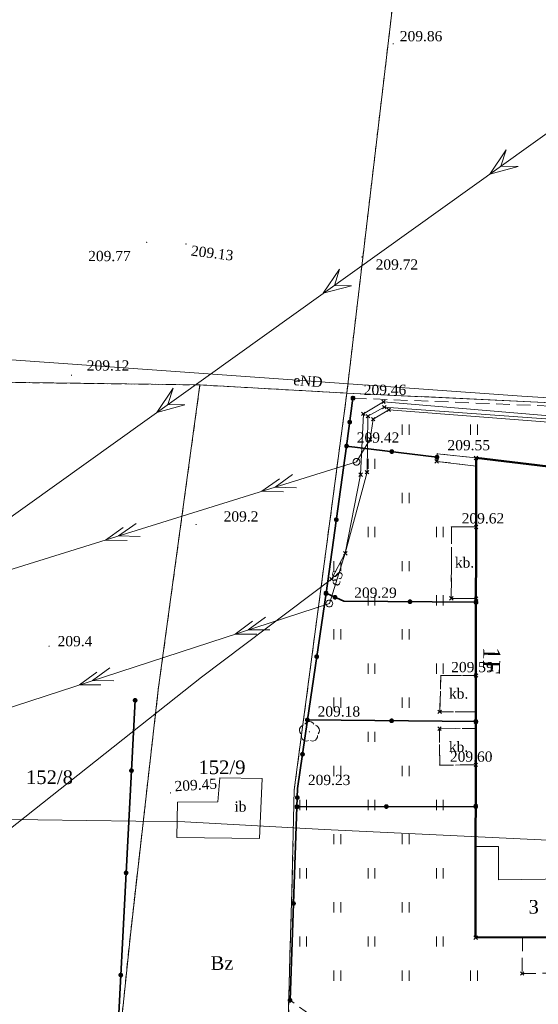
# Model space of a CAD drawing. Extents: x 7414218 to 7427513, y 5544630 to 5555035.
# Tile 10 of 46: x 7419525 to 7419563, y 5549481 to 5549553. Entities that reach past the tile are written whole.
import ezdxf
from ezdxf.enums import TextEntityAlignment as Align

# ---------------------------------------------------------------- set-up
doc = ezdxf.new("R2010")
doc.units = 0
for name, pattern in [('PRZER1-1', [1, 0.5, -0.5]), ('PRZER2-1', [1.5, 1, -0.5]), ('PRZER3-1', [2, 1.5, -0.5])]:
    doc.linetypes.add(name, pattern=pattern)
doc.layers.get('0').update_dxf_attribs({"linetype": 'CONTINUOUS'})
for name, color, linetype, lineweight in [('EGBN', 7, 'CONTINUOUS', 18), ('EGBN_O', 7, 'CONTINUOUS', 18), ('EGBU', 7, 'CONTINUOUS', 50), ('EGDE', 7, 'CONTINUOUS', 18), ('EGDE_O', 7, 'CONTINUOUS', 18), ('EGPG', 7, 'CONTINUOUS', 18), ('GEPADR_O', 7, 'CONTINUOUS', 18), ('GOSRBG', 7, 'CONTINUOUS', 18), ('OTDI', 7, 'CONTINUOUS', 18), ('OTDI_O', 7, 'CONTINUOUS', 18), ('OTDN', 7, 'CONTINUOUS', 18), ('OTKU', 7, 'CONTINUOUS', 18), ('OTKU_O', 7, 'CONTINUOUS', 18), ('OTOO', 7, 'CONTINUOUS', 35), ('OTRN', 7, 'CONTINUOUS', 13), ('OTRN_O', 7, 'CONTINUOUS', 13), ('OTRS', 7, 'CONTINUOUS', 13), ('OTRS_O', 7, 'CONTINUOUS', 13), ('OTZT', 7, 'CONTINUOUS', 18), ('SUPP', 7, 'CONTINUOUS', 18)]:
    doc.layers.add(name, color=color, linetype=linetype, lineweight=lineweight)
for name, color, linetype, lineweight, true_color in [('EGUG', 7, 'CONTINUOUS', 18, 0x008000), ('EGUG_O', 7, 'CONTINUOUS', 18, 0x008000), ('GSPPRB', 7, 'CONTINUOUS', 18, 0x80ffff), ('OTZL', 7, 'CONTINUOUS', 18, 0x008000), ('SUEP', 1, 'CONTINUOUS', 18, 0xff0000), ('SUEP_O', 1, 'CONTINUOUS', 18, 0xff0000)]:
    doc.layers.add(name, color=color, linetype=linetype, lineweight=lineweight, true_color=true_color)
doc.styles.add('Times New Roman', font='times.ttf')

# ---------------------------------------------------------------- blocks, each defined once
blk = doc.blocks.new('GSPWPS1')
blk.add_hatch(color=0).paths.add_polyline_path([(-0.045, 0), (-0.043467, -0.011647), (-0.038971, -0.0225), (-0.03182, -0.03182), (-0.0225, -0.038971), (-0.011647, -0.043467), (0, -0.045), (0.011647, -0.043467), (0.0225, -0.038971), (0.03182, -0.03182), (0.038971, -0.0225), (0.043467, -0.011647), (0.045, 0), (0.043467, 0.011647), (0.038971, 0.0225), (0.03182, 0.03182), (0.0225, 0.038971), (0.011647, 0.043467), (0, 0.045), (-0.011647, 0.043467), (-0.0225, 0.038971), (-0.03182, 0.03182), (-0.038971, 0.0225), (-0.043467, 0.011647)])
blk = doc.blocks.new('GSPWPN1')
blk.add_hatch(color=0).paths.add_polyline_path([(-0.045, 0), (-0.043467, -0.011647), (-0.038971, -0.0225), (-0.03182, -0.03182), (-0.0225, -0.038971), (-0.011647, -0.043467), (0, -0.045), (0.011647, -0.043467), (0.0225, -0.038971), (0.03182, -0.03182), (0.038971, -0.0225), (0.043467, -0.011647), (0.045, 0), (0.043467, 0.011647), (0.038971, 0.0225), (0.03182, 0.03182), (0.0225, 0.038971), (0.011647, 0.043467), (0, 0.045), (-0.011647, 0.043467), (-0.0225, 0.038971), (-0.03182, 0.03182), (-0.038971, 0.0225), (-0.043467, 0.011647)])
blk = doc.blocks.new('GSPRDL1')
blk.add_hatch(color=0).paths.add_polyline_path([(0, -0.045), (0.013906, -0.042798), (0.02645, -0.036406), (0.036406, -0.02645), (0.042798, -0.013906), (0.045, 0), (0.042798, 0.013906), (0.036406, 0.02645), (0.02645, 0.036406), (0.013906, 0.042798), (0, 0.045), (-0.013906, 0.042798), (-0.02645, 0.036406), (-0.036406, 0.02645), (-0.042798, 0.013906), (-0.045, 0), (-0.042798, -0.013906), (-0.036406, -0.02645), (-0.02645, -0.036406), (-0.013906, -0.042798)])
at = {"color": 0}
for points in [[(-0.324277, 0.563333), (-0.240553, 0.662679), (-0.127956, 0.727494), (0, 0.75), (0.127956, 0.727494), (0.240553, 0.662679), (0.324277, 0.563333)], [(-0.635969, -0.134326), (-0.70458, -0.024001), (-0.731429, 0.103115), (-0.713292, 0.231763), (-0.652348, 0.346501), (-0.55591, 0.433559), (-0.435555, 0.482485)], [(0.435555, 0.482485), (0.55591, 0.433559), (0.652348, 0.346501), (0.713292, 0.231763), (0.731429, 0.103115), (0.70458, -0.024001), (0.635969, -0.134326)], [(-0.068773, -0.646351), (-0.194901, -0.677512), (-0.324092, -0.663766), (-0.440839, -0.606763), (-0.531129, -0.513345), (-0.584125, -0.394725), (-0.593465, -0.265141)], [(0.593465, -0.265141), (0.584125, -0.394725), (0.531129, -0.513345), (0.440839, -0.606763), (0.324092, -0.663766), (0.194901, -0.677512), (0.068773, -0.646351)]]:
    blk.add_lwpolyline(points, dxfattribs=at)
blk = doc.blocks.new('GSSUTR1')
at = {"color": 0}
for points in [[(-0.25666, 0.36165), (-0.25666, -0.38835)], [(0.24334, -0.38835), (0.24334, 0.36165)]]:
    blk.add_lwpolyline(points, dxfattribs=at)
blk = doc.blocks.new('GUPISN1')
at = {"color": 0}
blk.add_lwpolyline([(0, 0.25), (0.064705, 0.241481), (0.125, 0.216506), (0.176777, 0.176777), (0.216506, 0.125), (0.241481, 0.064705), (0.25, 0), (0.241481, -0.064705), (0.216506, -0.125), (0.176777, -0.176777), (0.125, -0.216506), (0.064705, -0.241481), (0, -0.25), (-0.064705, -0.241481), (-0.125, -0.216506), (-0.176777, -0.176777), (-0.216506, -0.125), (-0.241481, -0.064705), (-0.25, 0), (-0.241481, 0.064705), (-0.216506, 0.125), (-0.176777, 0.176777), (-0.125, 0.216506), (-0.064705, 0.241481)], close=True, dxfattribs=at)
blk = doc.blocks.new('GEPPGD1_2')
blk.add_hatch(color=0).paths.add_polyline_path([(0, -0.045), (0.013906, -0.042798), (0.02645, -0.036406), (0.036406, -0.02645), (0.042798, -0.013906), (0.045, 0), (0.042798, 0.013906), (0.036406, 0.02645), (0.02645, 0.036406), (0.013906, 0.042798), (0, 0.045), (-0.013906, 0.042798), (-0.02645, 0.036406), (-0.036406, 0.02645), (-0.042798, 0.013906), (-0.045, 0), (-0.042798, -0.013906), (-0.036406, -0.02645), (-0.02645, -0.036406), (-0.013906, -0.042798)])
blk = doc.blocks.new('GSPPRB0')
at = {"color": 0, "lineweight": 18}
for points in [[(-0.12726, -0.12726), (0.12726, 0.12726)], [(-0.12726, 0.12726), (0.12726, -0.12726)]]:
    blk.add_lwpolyline(points, dxfattribs=at)
blk = doc.blocks.new('KOLO')
blk.add_hatch(color=0).paths.add_polyline_path([(-0.175, 0), (-0.169037, -0.045293), (-0.151554, -0.0875), (-0.123744, -0.123744), (-0.0875, -0.151554), (-0.045293, -0.169037), (0, -0.175), (0.045293, -0.169037), (0.0875, -0.151554), (0.123744, -0.123744), (0.151554, -0.0875), (0.169037, -0.045293), (0.175, 0), (0.169037, 0.045293), (0.151554, 0.0875), (0.123744, 0.123744), (0.0875, 0.151554), (0.045293, 0.169037), (0, 0.175), (-0.045293, 0.169037), (-0.0875, 0.151554), (-0.123744, 0.123744), (-0.151554, 0.0875), (-0.169037, 0.045293)])
blk = doc.blocks.new('GSLKOG1')
blk.add_hatch(color=0).paths.add_polyline_path([(-0.175, 0), (-0.169037, -0.045293), (-0.151554, -0.0875), (-0.123744, -0.123744), (-0.0875, -0.151554), (-0.045293, -0.169037), (0, -0.175), (0.045293, -0.169037), (0.0875, -0.151554), (0.123744, -0.123744), (0.151554, -0.0875), (0.169037, -0.045293), (0.175, 0), (0.169037, 0.045293), (0.151554, 0.0875), (0.123744, 0.123744), (0.0875, 0.151554), (0.045293, 0.169037), (0, 0.175), (-0.045293, 0.169037), (-0.0875, 0.151554), (-0.123744, 0.123744), (-0.151554, 0.0875), (-0.169037, 0.045293)])
blk = doc.blocks.new('SUEP2')
at = {"color": 0}
for points in [[(-1.25, -0.5), (0.25, 0), (-1.25, 0.5)], [(-0.25, -0.5), (1.25, 0), (-0.25, 0.5)]]:
    blk.add_lwpolyline(points, dxfattribs=at)
blk = doc.blocks.new('SUEP3')
at = {"color": 0}
blk.add_lwpolyline([(0, 0), (-1, -0.75), (1, 0), (-1, 0.75)], close=True, dxfattribs=at)

msp = doc.modelspace()

# ---------------------------------------------------------------- linework, layer by layer
at = {"layer": 'EGBN', "linetype": 'Continuous', "lineweight": 18, "elevation": 10.18}
for points in [[(7419573.88, 5549519.23), (7419573.71, 5549517.71), (7419569.81, 5549518.15), (7419569.81, 5549516.74), (7419567.02, 5549516.74), (7419567.02, 5549517.04), (7419564.31, 5549517.04), (7419564.31, 5549520.35), (7419558.41, 5549521.05), (7419558.39, 5549492.58), (7419560.05, 5549492.58), (7419560.06, 5549490.14), (7419566.88, 5549490.24), (7419566.87, 5549485.94), (7419577.28, 5549488.52), (7419575.33, 5549496.62), (7419572.33, 5549496.6), (7419572.32, 5549498.5), (7419576.52, 5549498.52), (7419576.51, 5549501.72), (7419578.43, 5549501.72), (7419578.46, 5549518.71)], [(7419566.88, 5549490.24), (7419560.06, 5549490.14), (7419560.05, 5549492.58), (7419558.39, 5549492.58), (7419558.38, 5549485.9), (7419566.87, 5549485.94)]]:
    msp.add_lwpolyline(points, close=True, dxfattribs=at)
at = {"layer": 'EGBU', "linetype": 'Continuous', "lineweight": 50, "elevation": 10.18}
msp.add_lwpolyline([(7419573.88, 5549519.23), (7419573.71, 5549517.71), (7419569.81, 5549518.15), (7419569.81, 5549516.74), (7419567.02, 5549516.74), (7419567.02, 5549517.04), (7419564.31, 5549517.04), (7419564.31, 5549520.35), (7419558.41, 5549521.05), (7419558.38, 5549485.9), (7419566.87, 5549485.94), (7419577.28, 5549488.52), (7419575.33, 5549496.62), (7419572.33, 5549496.6), (7419572.32, 5549498.5), (7419578.42, 5549498.53), (7419578.46, 5549518.71)], close=True, dxfattribs=at)
at = {"layer": 'EGDE', "linetype": 'Continuous', "lineweight": 18, "elevation": 10.22}
for points in [[(7419584.48, 5549588.54), (7419590.93, 5549644.33), (7419562.5, 5549640.55), (7419548.95, 5549525.8), (7419576.9, 5549524.47), (7419583.97, 5549584.15)], [(7419562.5, 5549640.55), (7419487.71, 5549630.61), (7419468.08, 5549529.97), (7419483.43, 5549529.18), (7419523.94, 5549526.59), (7419538.19, 5549526.4), (7419548.95, 5549525.8)], [(7419584.48, 5549588.54), (7419583.97, 5549584.15), (7419576.9, 5549524.47), (7419548.95, 5549525.8), (7419545.1, 5549496.74), (7419544.93, 5549489.31), (7419544.8, 5549485.24), (7419544.69, 5549480.72), (7419544.89, 5549471.11), (7419565, 5549479.26), (7419573.33, 5549482.63), (7419584.47, 5549486.29), (7419591.52, 5549488.59), (7419593.29, 5549511.25), (7419593.83, 5549518.16), (7419595.52, 5549519.07), (7419603.49, 5549517.81), (7419614.36, 5549516.53), (7419624.13, 5549514.33), (7419632.7, 5549512.77), (7419633.93, 5549522.72), (7419641.13, 5549581.31), (7419641.23, 5549582.15)], [(7419538.19, 5549526.4), (7419523.94, 5549526.59), (7419518.85, 5549488.96), (7419517.71, 5549468.02), (7419531.31, 5549468.77), (7419533.1, 5549486.1), (7419535.14, 5549504.05)], [(7419531.31, 5549468.77), (7419544.89, 5549471.11), (7419544.69, 5549480.72), (7419544.8, 5549485.24), (7419544.93, 5549489.31), (7419545.1, 5549496.74), (7419548.95, 5549525.8), (7419538.19, 5549526.4), (7419535.14, 5549504.05), (7419533.1, 5549486.1)]]:
    msp.add_lwpolyline(points, close=True, dxfattribs=at)
at = {"layer": 'EGUG', "linetype": 'PRZER1-1', "lineweight": 18, "elevation": 10.08}
for points in [[(7419576.9, 5549524.47), (7419583.97, 5549584.15), (7419584.48, 5549588.54), (7419590.93, 5549644.33), (7419562.5, 5549640.55), (7419548.95, 5549525.8)], [(7419562.5, 5549640.55), (7419487.71, 5549630.61), (7419468.08, 5549529.97), (7419483.43, 5549529.18), (7419523.94, 5549526.59), (7419538.19, 5549526.4), (7419548.95, 5549525.8)], [(7419584.47, 5549486.29), (7419591.52, 5549488.59), (7419593.29, 5549511.25), (7419593.83, 5549518.16), (7419595.52, 5549519.07), (7419603.49, 5549517.81), (7419614.36, 5549516.53), (7419624.13, 5549514.33), (7419632.7, 5549512.77), (7419633.93, 5549522.72), (7419641.13, 5549581.31), (7419641.23, 5549582.15), (7419584.48, 5549588.54), (7419583.97, 5549584.15), (7419576.9, 5549524.47), (7419548.95, 5549525.8), (7419545.1, 5549496.74), (7419544.93, 5549489.31), (7419544.8, 5549485.24), (7419544.69, 5549480.72), (7419544.89, 5549471.11), (7419565, 5549479.26), (7419573.33, 5549482.63)], [(7419538.19, 5549526.4), (7419523.94, 5549526.59), (7419518.85, 5549488.96), (7419517.71, 5549468.02), (7419531.31, 5549468.77), (7419533.1, 5549486.1), (7419535.14, 5549504.05)], [(7419548.95, 5549525.8), (7419538.19, 5549526.4), (7419535.14, 5549504.05), (7419533.1, 5549486.1), (7419531.31, 5549468.77), (7419544.89, 5549471.11), (7419544.69, 5549480.72), (7419544.8, 5549485.24), (7419544.93, 5549489.31), (7419545.1, 5549496.74)]]:
    msp.add_lwpolyline(points, close=True, dxfattribs=at)
at = {"layer": 'GOSRBG', "linetype": 'Continuous', "lineweight": 18, "elevation": 10.04}
msp.add_lwpolyline([(7419615.774, 5549580.427), (7419627.462, 5549681.489), (7419471.968, 5549660.82), (7419431.639, 5549636.152), (7419428.19, 5549596.998), (7419413.018, 5549502.167), (7419456.743, 5549498.498), (7419481.58, 5549497.212), (7419522.704, 5549494.583), (7419537.085, 5549494.391), (7419547.298, 5549493.821), (7419605.188, 5549491.067)], close=True, dxfattribs=at)
at = {"layer": 'OTDI', "linetype": 'Continuous', "lineweight": 18, "elevation": 10.18}
msp.add_lwpolyline([(7419539.5, 5549495.84), (7419539.64, 5549497.6), (7419542.74, 5549497.57), (7419542.56, 5549493.16), (7419536.5, 5549493.24), (7419536.55, 5549495.82)], close=True, dxfattribs=at)
at = {"layer": 'OTDN', "linetype": 'Continuous', "lineweight": 18, "elevation": 10.18}
msp.add_lwpolyline([(7419558.41, 5549520.45), (7419555.53, 5549520.8), (7419555.55, 5549521.11), (7419555.57, 5549521.36), (7419558.41, 5549521.05)], close=True, dxfattribs=at)
at = {"layer": 'OTKU', "linetype": 'PRZER3-1', "lineweight": 18, "elevation": 10.18}
for points in [[(7419558.42, 5549510.757), (7419556.6, 5549510.76), (7419556.61, 5549516), (7419558.42, 5549515.99)], [(7419555.75, 5549502.45), (7419555.84, 5549505.1), (7419558.41, 5549505.11), (7419558.39, 5549502.44)], [(7419558.4, 5549498.56), (7419555.75, 5549498.54), (7419555.74, 5549501.21), (7419558.39, 5549501.22)]]:
    msp.add_lwpolyline(points, close=True, dxfattribs=at)
at = {"layer": 'OTOO', "linetype": 'Continuous', "lineweight": 35, "elevation": 10.18}
for points in [[(7419548.93, 5549521.92), (7419549.4, 5549525.43)], [(7419547.43, 5549511.13), (7419548.93, 5549521.92)], [(7419548.93, 5549521.92), (7419555.55, 5549521.11)], [(7419546.06, 5549501.85), (7419547.43, 5549511.13)], [(7419547.43, 5549511.13), (7419548.74, 5549510.55), (7419558.41, 5549510.48)], [(7419531.39, 5549468.86), (7419532.13, 5549478), (7419533.45, 5549503.29)], [(7419546.06, 5549501.85), (7419545.35, 5549496.83), (7419545.3, 5549495.49)], [(7419558.4, 5549501.73), (7419546.06, 5549501.85)], [(7419544.79, 5549481.31), (7419545.3, 5549495.49)], [(7419558.39, 5549495.52), (7419545.3, 5549495.49)]]:
    msp.add_lwpolyline(points, dxfattribs=at)
at = {"layer": 'OTZT', "linetype": 'PRZER2-1', "lineweight": 18, "elevation": 10.1}
for points in [[(7419553.6, 5549474.95), (7419544.79, 5549481.31), (7419545.3, 5549495.49), (7419545.35, 5549496.83), (7419546.06, 5549501.85), (7419547.43, 5549511.13), (7419548.93, 5549521.92), (7419549.4, 5549525.43), (7419577.26, 5549524.31)], [(7419564.31, 5549520.35), (7419558.41, 5549521.05), (7419555.57, 5549521.36), (7419555.55, 5549521.11), (7419555.53, 5549520.8), (7419558.41, 5549520.45), (7419558.42, 5549515.99), (7419556.61, 5549516), (7419556.6, 5549510.76), (7419558.42, 5549510.757), (7419558.41, 5549505.11), (7419555.84, 5549505.1), (7419555.75, 5549502.45), (7419558.39, 5549502.44), (7419558.39, 5549501.22), (7419555.74, 5549501.21), (7419555.75, 5549498.54), (7419558.4, 5549498.56), (7419558.39, 5549495.52), (7419558.38, 5549485.9), (7419561.81, 5549485.916), (7419561.79, 5549483.27), (7419564.43, 5549483.3)]]:
    msp.add_lwpolyline(points, dxfattribs=at)
at = {"layer": 'SUEP', "linetype": 'Continuous', "lineweight": 18, "elevation": 10.14}
for points in [[(7417746.358, 5549831.463), (7418038.81, 5549766.35), (7418280.02, 5549712.495), (7418523.432, 5549585.319), (7418752.973, 5549465.244), (7418900.78, 5549387.21), (7419156.21, 5549254.06), (7419188.28, 5549274.74), (7419308.66, 5549362.72), (7419462.94, 5549472.73), (7419590.72, 5549564.27), (7419591.77, 5549565.02)], [(7419582.09, 5549579.02), (7419582.28, 5549578.92), (7419578.11, 5549550.04), (7419575.92, 5549536.71), (7419574.77, 5549527.23), (7419574.37, 5549524.66), (7419572.4, 5549524.92), (7419561.76, 5549525.57), (7419523.01, 5549528.33), (7419517.32, 5549530.65), (7419514.73, 5549530.14)], [(7419548.836, 5549514.06), (7419549.961, 5549519.819), (7419550.164, 5549524.279), (7419551.642, 5549525.162), (7419566.976, 5549523.877), (7419572.322, 5549523.323), (7419578.613, 5549522.674), (7419593.718, 5549520.814), (7419597.186, 5549520.377), (7419599.092, 5549519.813), (7419602.219, 5549519.42), (7419623.589, 5549517.246), (7419629.852, 5549516.385), (7419630.785, 5549516.715), (7419631.087, 5549517.572), (7419633.249, 5549534.902), (7419634.99, 5549547.315), (7419635.664, 5549553.345), (7419637.39, 5549573.58), (7419637.97, 5549574.19)], [(7419548.836, 5549514.06), (7419550.428, 5549520.012), (7419550.497, 5549524.106), (7419551.693, 5549524.764), (7419566.885, 5549523.666), (7419572.253, 5549523.095), (7419578.582, 5549522.449), (7419593.673, 5549520.563), (7419597.316, 5549520.038), (7419598.925, 5549519.605), (7419602.265, 5549519.178), (7419623.665, 5549516.942), (7419629.758, 5549516.149), (7419630.937, 5549516.534), (7419631.414, 5549517.838), (7419633.575, 5549535.092), (7419633.777, 5549535.199)], [(7419633.777, 5549535.199), (7419631.664, 5549517.65), (7419631.031, 5549516.276), (7419629.779, 5549515.922), (7419623.657, 5549516.714), (7419602.25, 5549518.957), (7419598.79, 5549519.328), (7419597.327, 5549519.742), (7419593.645, 5549520.357), (7419578.563, 5549522.114), (7419572.224, 5549522.87), (7419566.885, 5549523.426), (7419552.028, 5549524.579), (7419550.875, 5549523.888), (7419550.662, 5549522.413), (7419549.66, 5549520.76)], [(7418680.54, 5548983.12), (7418777.37, 5548991.24), (7418780.72, 5548991.516), (7418783.68, 5548993.77), (7418849.42, 5549043.73), (7418935.94, 5549108.06), (7419019.64, 5549170.15), (7419103.5, 5549233.06), (7419187.54, 5549296.35), (7419272.42, 5549359.18), (7419357.7, 5549422.34), (7419444.21, 5549487.91), (7419549.66, 5549520.76)], [(7419547.67, 5549510.39), (7419548.836, 5549514.06)], [(7419547.84, 5549512.16), (7419548.836, 5549514.06)], [(7419547.84, 5549512.16), (7419538.32, 5549504.99), (7419523.47, 5549493.24), (7419492.09, 5549467.44), (7419474.52, 5549454.33), (7419440.22, 5549425.57), (7419432.96, 5549419.34), (7419431.41, 5549418.44), (7419391.73, 5549385.01), (7419387.46, 5549382.04), (7419370.08, 5549370.36), (7419360.04, 5549363.78), (7419344.58, 5549353.29), (7419333.81, 5549345.23), (7419314.96, 5549331.83), (7419301.55, 5549322.58), (7419294.79, 5549317.53), (7419294.27, 5549317.38), (7419292.33, 5549315.97)], [(7419341.02, 5549337.08), (7419351.34, 5549351.01), (7419395.19, 5549408.34), (7419450.14, 5549478.59), (7419547.67, 5549510.39)]]:
    msp.add_lwpolyline(points, dxfattribs=at)

# ---------------------------------------------------------------- block references
at = {"layer": 'EGPG', "linetype": 'Continuous', "lineweight": 18}
for p in [(7419538.19, 5549526.4, 10.24), (7419548.95, 5549525.8, 10.24), (7419535.14, 5549504.05, 10.24), (7419545.1, 5549496.74, 10.24), (7419544.93, 5549489.31, 10.24), (7419533.1, 5549486.1, 10.24), (7419544.8, 5549485.24, 10.24)]:
    msp.add_blockref('GEPPGD1_2', p, dxfattribs=at)
at = {"layer": 'GSPPRB', "linetype": 'Continuous', "lineweight": 18}
for p in [(7419549.4, 5549525.43, 10.28), (7419551.642, 5549525.162, 10.28), (7419551.693, 5549524.764, 10.28), (7419550.164, 5549524.279, 10.28), (7419550.497, 5549524.106, 10.28), (7419552.028, 5549524.579, 10.28), (7419550.875, 5549523.888, 10.28), (7419550.662, 5549522.413, 10.28), (7419558.41, 5549521.05, 10.28), (7419555.53, 5549520.8, 10.28), (7419549.961, 5549519.819, 10.28), (7419550.428, 5549520.012, 10.28), (7419558.42, 5549515.99, 10.28), (7419548.836, 5549514.06, 10.28), (7419547.84, 5549512.16, 10.28), (7419547.43, 5549511.13, 10.28), (7419556.6, 5549510.76, 10.28), (7419558.41, 5549510.48, 10.28), (7419558.42, 5549510.757, 10.28), (7419558.41, 5549505.11, 10.28), (7419555.75, 5549502.45, 10.28), (7419558.4, 5549501.73, 10.28), (7419555.74, 5549501.21, 10.28), (7419558.4, 5549498.56, 10.28), (7419545.3, 5549495.49, 10.28), (7419558.39, 5549495.52, 10.28), (7419558.38, 5549485.9, 10.28), (7419561.79, 5549483.27, 10.28)]:
    msp.add_blockref('GSPPRB0', p, dxfattribs=at)
at = {"layer": 'OTOO', "linetype": 'Continuous', "lineweight": 35}
for name, p, rotation in [('GSLKOG1', (7419549.4, 5549525.43, 10.18), 82.37328210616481), ('KOLO', (7419549.165, 5549523.675, 10.18), 82.3732821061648), ('KOLO', (7419549.165, 5549523.675, 10.18), 82.3732821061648), ('GSLKOG1', (7419548.93, 5549521.92, 10.18), 82.08560188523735), ('GSLKOG1', (7419548.93, 5549521.92, 10.18), 82.37328210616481), ('GSLKOG1', (7419548.93, 5549521.92, 10.18), 353.0241633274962), ('KOLO', (7419552.24, 5549521.515, 10.18), 353.0241633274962), ('KOLO', (7419552.24, 5549521.515, 10.18), 353.0241633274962), ('GSLKOG1', (7419555.55, 5549521.11, 10.18), 353.0241633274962), ('KOLO', (7419548.18, 5549516.525, 10.18), 82.0856018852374), ('KOLO', (7419548.18, 5549516.525, 10.18), 82.0856018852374), ('GSLKOG1', (7419547.43, 5549511.13, 10.18), 336.1187239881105), ('GSLKOG1', (7419547.43, 5549511.13, 10.18), 81.60212194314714), ('GSLKOG1', (7419547.43, 5549511.13, 10.18), 82.08560188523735), ('KOLO', (7419548.085, 5549510.84, 10.18), 336.1187239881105), ('KOLO', (7419548.085, 5549510.84, 10.18), 336.1187239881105), ('KOLO', (7419553.575, 5549510.515, 10.18), 359.5852497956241), ('KOLO', (7419553.575, 5549510.515, 10.18), 359.5852497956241), ('GSLKOG1', (7419558.41, 5549510.48, 10.18), 359.5852497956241), ('KOLO', (7419546.745, 5549506.49, 10.18), 81.60212194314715), ('KOLO', (7419546.745, 5549506.49, 10.18), 81.60212194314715), ('GSLKOG1', (7419533.45, 5549503.29, 10.18), 87.01218419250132), ('GSLKOG1', (7419546.06, 5549501.85, 10.18), 81.60212194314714), ('GSLKOG1', (7419546.06, 5549501.85, 10.18), 261.9498080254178), ('GSLKOG1', (7419546.06, 5549501.85, 10.18), 179.4428462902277), ('KOLO', (7419552.23, 5549501.79, 10.18), 179.4428462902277), ('KOLO', (7419552.23, 5549501.79, 10.18), 179.4428462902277), ('GSLKOG1', (7419558.4, 5549501.73, 10.18), 179.4428462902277), ('KOLO', (7419545.705, 5549499.34, 10.18), 261.9498080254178), ('KOLO', (7419545.705, 5549499.34, 10.18), 261.9498080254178), ('KOLO', (7419533.181, 5549498.135, 10.18), 87.01218419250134), ('KOLO', (7419533.181, 5549498.135, 10.18), 87.01218419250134), ('KOLO', (7419545.325, 5549496.16, 10.18), 267.8630891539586), ('KOLO', (7419545.325, 5549496.16, 10.18), 267.8630891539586), ('GSLKOG1', (7419545.3, 5549495.49, 10.18), 267.8630891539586), ('GSLKOG1', (7419545.3, 5549495.49, 10.18), 87.94017929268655), ('GSLKOG1', (7419545.3, 5549495.49, 10.18), 180.1313117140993), ('KOLO', (7419551.845, 5549495.505, 10.18), 180.1313117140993), ('KOLO', (7419551.845, 5549495.505, 10.18), 180.1313117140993), ('GSLKOG1', (7419558.39, 5549495.52, 10.18), 180.1313117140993), ('KOLO', (7419532.79, 5549490.645, 10.18), 87.01218419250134), ('KOLO', (7419532.79, 5549490.645, 10.18), 87.01218419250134), ('KOLO', (7419545.045, 5549488.4, 10.18), 87.94017929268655), ('KOLO', (7419545.045, 5549488.4, 10.18), 87.94017929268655), ('KOLO', (7419532.399, 5549483.155, 10.18), 87.01218419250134), ('KOLO', (7419532.399, 5549483.155, 10.18), 87.01218419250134), ('GSLKOG1', (7419544.79, 5549481.31, 10.18), 87.94017929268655)]:
    msp.add_blockref(name, p, dxfattribs=dict(at, rotation=rotation))
at = {"layer": 'OTRN', "linetype": 'Continuous', "lineweight": 13}
for p in [(7419537.91, 5549516.17, 10.08), (7419527.15, 5549507.26, 10.08)]:
    msp.add_blockref('GSPWPN1', p, dxfattribs=at)
at = {"layer": 'OTRS', "linetype": 'Continuous', "lineweight": 13}
for p in [(7419552.35, 5549551.39, 10.08), (7419534.3, 5549536.85, 10.08), (7419537.17, 5549536.73, 10.08), (7419550.06, 5549535.77, 10.08), (7419528.79, 5549527.11, 10.08), (7419549.44, 5549525.42, 10.08), (7419548.93, 5549521.92, 10.08), (7419555.57, 5549521.36, 10.08), (7419556.61, 5549516, 10.08), (7419548.74, 5549510.55, 10.08), (7419555.84, 5549505.1, 10.08), (7419546.06, 5549501.85, 10.08), (7419555.75, 5549498.54, 10.08), (7419545.35, 5549496.83, 10.08), (7419536.04, 5549496.5, 10.08)]:
    msp.add_blockref('GSPWPS1', p, dxfattribs=at)
at = {"layer": 'OTZL', "linetype": 'Continuous', "lineweight": 18}
msp.add_blockref('GSPRDL1', (7419546.21, 5549500.98, 10.12), dxfattribs=at)
at = {"layer": 'OTZT', "linetype": 'Continuous', "lineweight": 18}
for p in [(7419553.265, 5549523.13, 10.1), (7419558.265, 5549523.13, 10.1), (7419550.765, 5549520.63, 10.1), (7419553.265, 5549518.13, 10.1), (7419550.765, 5549515.63, 10.1), (7419555.765, 5549515.63, 10.1), (7419548.265, 5549513.13, 10.1), (7419553.265, 5549513.13, 10.1), (7419550.765, 5549510.63, 10.1), (7419555.765, 5549510.63, 10.1), (7419548.265, 5549508.13, 10.1), (7419553.265, 5549508.13, 10.1), (7419550.765, 5549505.63, 10.1), (7419555.765, 5549505.63, 10.1), (7419548.265, 5549503.13, 10.1), (7419553.265, 5549503.13, 10.1), (7419550.765, 5549500.63, 10.1), (7419548.265, 5549498.13, 10.1), (7419553.265, 5549498.13, 10.1), (7419545.765, 5549495.63, 10.1), (7419550.765, 5549495.63, 10.1), (7419555.765, 5549495.63, 10.1), (7419548.265, 5549493.13, 10.1), (7419553.265, 5549493.13, 10.1), (7419545.765, 5549490.63, 10.1), (7419550.765, 5549490.63, 10.1), (7419555.765, 5549490.63, 10.1), (7419548.265, 5549488.13, 10.1), (7419553.265, 5549488.13, 10.1), (7419545.765, 5549485.63, 10.1), (7419550.765, 5549485.63, 10.1), (7419555.765, 5549485.63, 10.1), (7419548.265, 5549483.13, 10.1), (7419553.265, 5549483.13, 10.1), (7419558.265, 5549483.13, 10.1)]:
    msp.add_blockref('GSSUTR1', p, dxfattribs=at)
at = {"layer": 'SUEP', "linetype": 'Continuous', "lineweight": 18}
for name, p, rotation in [('SUEP3', (7419560.235, 5549542.431, 10.14), 215.6173399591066), ('SUEP3', (7419548.041, 5549533.696, 10.14), 215.6173399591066), ('SUEP3', (7419535.848, 5549524.96, 10.14), 215.6173399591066), ('SUEP2', (7419543.932, 5549518.975, 10.14), 197.3029630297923), ('SUEP2', (7419532.475, 5549515.406, 10.14), 197.3029630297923), ('SUEP2', (7419541.966, 5549508.53, 10.14), 198.0587403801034), ('SUEP2', (7419530.557, 5549504.81, 10.14), 198.0587403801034)]:
    msp.add_blockref(name, p, dxfattribs=dict(at, rotation=rotation))
at = {"layer": 'SUPP', "linetype": 'Continuous', "lineweight": 18}
for p in [(7419549.66, 5549520.76, 10.16), (7419547.67, 5549510.39, 10.16)]:
    msp.add_blockref('GUPISN1', p, dxfattribs=at)

# ---------------------------------------------------------------- texts
at = {"layer": 'EGBN_O', "linetype": 'Continuous', "lineweight": 0, "style": 'Times New Roman'}
msp.add_text('3', height=1, dxfattribs=at).set_placement((7419562.63, 5549487.659, 10.8), align=Align.CENTER)
at = {"layer": 'EGDE_O', "linetype": 'Continuous', "lineweight": 0, "style": 'Times New Roman'}
for s, p in [('152/9', (7419539.809, 5549497.882, 10.8)), ('152/8', (7419527.176, 5549497.155, 10.8))]:
    msp.add_text(s, height=1, dxfattribs=at).set_placement(p, align=Align.CENTER)
at = {"layer": 'EGUG_O', "linetype": 'Continuous', "lineweight": 0, "style": 'Times New Roman'}
msp.add_text('Bz', height=1, dxfattribs=at).set_placement((7419539.809, 5549483.541, 10.8), align=Align.CENTER)
at = {"layer": 'GEPADR_O', "linetype": 'Continuous', "lineweight": 0, "style": 'Times New Roman'}
msp.add_text('1F', height=1.25, rotation=268.60283, dxfattribs=at).set_placement((7419558.932, 5549506.212, 10.8), align=Align.CENTER)
at = {"layer": 'OTDI_O', "linetype": 'Continuous', "lineweight": 0, "style": 'Times New Roman'}
msp.add_text('ib', height=0.75, rotation=360, dxfattribs=at).set_placement((7419540.72, 5549495.13, 10.8))
at = {"layer": 'OTKU_O', "linetype": 'Continuous', "lineweight": 0, "style": 'Times New Roman'}
for p in [(7419556.86, 5549513.01, 10.8), (7419556.43, 5549503.41, 10.8), (7419556.42, 5549499.51, 10.8)]:
    msp.add_text('kb.', height=0.75, rotation=360, dxfattribs=at).set_placement(p)
at = {"layer": 'OTRN_O', "linetype": 'Continuous', "lineweight": 0, "style": 'Times New Roman'}
for s, p in [('209.2', (7419539.93, 5549516.39, 10.8)), ('209.4', (7419527.77, 5549507.25, 10.8))]:
    msp.add_text(s, height=0.75, rotation=359.99979, dxfattribs=at).set_placement(p)
at = {"layer": 'OTRS_O', "linetype": 'Continuous', "lineweight": 0, "style": 'Times New Roman'}
for s, rotation, p in [('209.86', 359.99979, (7419552.83, 5549551.58, 10.8)), ('209.13', 353.07954, (7419537.5, 5549535.88, 10.8)), ('209.77', 359.99979, (7419530.01, 5549535.47, 10.8)), ('209.72', 359.99979, (7419551.06, 5549534.85, 10.8)), ('209.12', 359.99979, (7419529.91, 5549527.45, 10.8)), ('209.45', 3.65499, (7419536.36, 5549496.62, 10.8))]:
    msp.add_text(s, height=0.75, rotation=rotation, dxfattribs=at).set_placement(p)
for s, p in [('209.46', (7419550.19, 5549525.67, 10.8)), ('209.42', (7419549.68, 5549522.17, 10.8)), ('209.55', (7419556.32, 5549521.61, 10.8)), ('209.62', (7419557.36, 5549516.25, 10.8)), ('209.29', (7419549.49, 5549510.8, 10.8)), ('209.59', (7419556.59, 5549505.35, 10.8)), ('209.18', (7419546.81, 5549502.1, 10.8)), ('209.60', (7419556.5, 5549498.79, 10.8)), ('209.23', (7419546.1, 5549497.08, 10.8))]:
    msp.add_text(s, height=0.75, dxfattribs=at).set_placement(p)
at = {"layer": 'SUEP_O', "linetype": 'Continuous', "lineweight": 0, "style": 'Times New Roman'}
msp.add_text('eND', height=0.75, rotation=355.823, dxfattribs=at).set_placement((7419545.01, 5549526.39, 10.8))
msp.add_text('eS', height=0.75, rotation=72.37401, dxfattribs=at).set_placement((7419548.536, 5549512.142, 10.8), align=Align.CENTER)

doc.saveas('drawing.dxf')
